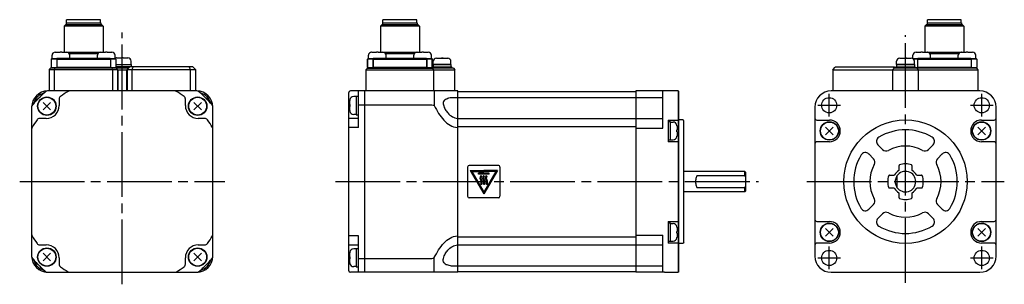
# Model space of a CAD drawing. Extents: x -274 to 31, y -32 to 50.
import ezdxf

# ---------------------------------------------------------------- set-up
doc = ezdxf.new("R2010")
doc.units = 0
doc.header["$MEASUREMENT"] = 0
doc.linetypes.add('CENTER', pattern=[27, 20, -2, 3, -2])
doc.layers.get('0').update_dxf_attribs({"linetype": 'CONTINUOUS'})

# ---------------------------------------------------------------- blocks, each defined once
blk = doc.blocks.new('A$C12536784')
for p, q in [((-259.3, 49), (-248.6, 49)), ((-259.3, 49), (-259.3, 48.5)), ((-248.7, 50), (-259.2, 50)), ((-259.2, 49), (-259.2, 50)), ((-248.7, 49), (-248.7, 50)), ((-248.6, 49), (-248.6, 48.5)), ((-161.55, 49), (-150.85, 49)), ((-161.55, 49), (-161.55, 48.5)), ((-150.95, 50), (-161.45, 50)), ((-161.45, 49), (-161.45, 50)), ((-150.95, 49), (-150.95, 50)), ((-150.85, 49), (-150.85, 48.5)), ((6.65, 49), (17.35, 49)), ((6.65, 49), (6.65, 48.5)), ((17.25, 50), (6.75, 50)), ((6.75, 49), (6.75, 50)), ((17.25, 49), (17.25, 50)), ((17.35, 49), (17.35, 48.5)), ((-259.45, 48.5), (-259.95, 48)), ((-247.95, 48), (-259.95, 48)), ((-259.95, 48), (-259.95, 40)), ((-259.45, 48.5), (-248.45, 48.5)), ((-248.45, 48.5), (-247.95, 48)), ((-247.95, 48), (-247.95, 40)), ((-161.7, 48.5), (-162.2, 48)), ((-150.2, 48), (-162.2, 48)), ((-162.2, 48), (-162.2, 40)), ((-161.7, 48.5), (-150.7, 48.5)), ((-150.7, 48.5), (-150.2, 48)), ((-150.2, 48), (-150.2, 40)), ((6.5, 48.5), (6, 48)), ((18, 48), (6, 48)), ((6, 48), (6, 40)), ((6.5, 48.5), (17.5, 48.5)), ((17.5, 48.5), (18, 48)), ((18, 48), (18, 40)), ((-262.69, 40), (-261.2, 40)), ((-260.7, 40), (-259.22, 40)), ((-259.22, 40), (-248.69, 40)), ((-248.69, 40), (-247.2, 40)), ((-246.7, 40), (-245.22, 40)), ((-164.93, 40), (-163.45, 40)), ((-164.93, 40), (-163.45, 40)), ((-162.95, 40), (-161.47, 40)), ((-162.95, 40), (-161.47, 40)), ((-161.47, 40), (-150.93, 40)), ((-150.93, 40), (-149.45, 40)), ((-150.93, 40), (-149.45, 40)), ((-148.95, 40), (-147.47, 40)), ((-148.95, 40), (-147.47, 40)), ((3.27, 40), (4.75, 40)), ((5.25, 40), (6.73, 40)), ((6.73, 40), (17.27, 40)), ((17.27, 40), (18.75, 40)), ((19.25, 40), (20.73, 40)), ((-262.26, 37.8), (-263.95, 37.8)), ((-263.95, 37.8), (-263.95, 35.2)), ((-263.75, 38), (-262.19, 38)), ((-263.7, 38), (-263.7, 39)), ((-262.26, 37.8), (-245.65, 37.8)), ((-262.26, 37.8), (-262.26, 35.2)), ((-245.72, 38), (-262.19, 38)), ((-249.57, 39.5), (-258.34, 39.5)), ((-258.2, 38), (-258.2, 39)), ((-249.7, 38), (-249.7, 39)), ((-245.72, 38), (-244.15, 38)), ((-243.95, 37.8), (-245.65, 37.8)), ((-245.65, 37.8), (-245.65, 35.2)), ((-244.2, 38), (-244.2, 39)), ((-243.95, 37.8), (-243.95, 35.2)), ((-243.73, 38.2), (-242.25, 38.2)), ((-241.75, 38.2), (-240.27, 38.2)), ((-239.25, 36.2), (-239.25, 37.2)), ((-164.51, 37.8), (-166.2, 37.8)), ((-164.51, 37.8), (-166.2, 37.8)), ((-166.2, 37.8), (-166.2, 35.2)), ((-166.2, 37.8), (-166.2, 37.8)), ((-166.2, 37.8), (-166.2, 37.8)), ((-166.2, 35.2), (-166.2, 37.8)), ((-166, 38), (-164.43, 38)), ((-166, 38), (-164.43, 38)), ((-166, 38), (-165.95, 38)), ((-165.95, 38), (-165.95, 39)), ((-165.95, 38), (-165.95, 39)), ((-164.51, 37.8), (-147.89, 37.8)), ((-164.51, 37.8), (-147.89, 37.8)), ((-164.51, 37.8), (-164.51, 35.2)), ((-164.51, 35.2), (-164.51, 37.8)), ((-147.97, 38), (-164.43, 38)), ((-147.97, 38), (-164.43, 38)), ((-151.82, 39.5), (-160.58, 39.5)), ((-160.45, 38), (-160.45, 39)), ((-160.45, 38), (-160.45, 39)), ((-151.95, 38), (-151.95, 39)), ((-151.95, 38), (-151.95, 39)), ((-147.97, 38), (-146.4, 38)), ((-147.97, 38), (-146.4, 38)), ((-146.2, 37.8), (-147.89, 37.8)), ((-146.2, 37.8), (-147.89, 37.8)), ((-147.89, 37.8), (-147.89, 35.2)), ((-147.89, 35.2), (-147.89, 37.8)), ((-146.45, 38), (-146.45, 39)), ((-146.45, 38), (-146.45, 39)), ((-146.45, 38), (-146.4, 38)), ((-146.2, 37.8), (-146.2, 35.2)), ((-146.2, 37.8), (-146.2, 37.8)), ((-146.2, 37.8), (-146.2, 37.8)), ((-146.2, 35.2), (-146.2, 37.8)), ((-145.95, 36.15), (-145.95, 37.15)), ((-144.94, 38.15), (-144.92, 38.15)), ((-144.92, 38.15), (-143.38, 38.15)), ((-143.02, 38.15), (-142.98, 38.15)), ((-142.98, 38.15), (-142.92, 38.15)), ((-142.92, 38.15), (-142.92, 38.15)), ((-142.92, 38.15), (-142.92, 38.15)), ((-142.92, 38.15), (-142.88, 38.15)), ((-142.88, 38.15), (-141.46, 38.15)), ((-140.45, 36.15), (-140.45, 37.15)), ((-2.75, 36.15), (-2.75, 37.15)), ((-1.74, 38.15), (-1.72, 38.15)), ((-1.72, 38.15), (-0.18, 38.15)), ((0.18, 38.15), (0.22, 38.15)), ((0.22, 38.15), (0.28, 38.15)), ((0.28, 38.15), (0.28, 38.15)), ((0.28, 38.15), (0.28, 38.15)), ((0.28, 38.15), (0.32, 38.15)), ((0.32, 38.15), (1.74, 38.15)), ((2.25, 38.02), (2.25, 39)), ((2.28, 38), (3.77, 38)), ((3.69, 37.8), (2.51, 37.8)), ((2.75, 36.15), (2.75, 37.15)), ((3.69, 37.8), (20.31, 37.8)), ((3.69, 37.8), (3.69, 35.2)), ((20.23, 38), (3.77, 38)), ((16.38, 39.5), (7.62, 39.5)), ((7.75, 38), (7.75, 39)), ((16.25, 38), (16.25, 39)), ((20.23, 38), (21.8, 38)), ((22, 37.8), (20.31, 37.8)), ((20.31, 37.8), (20.31, 35.2)), ((21.75, 38), (21.75, 39)), ((22, 37.8), (22, 35.2)), ((-264.19, 35), (-264.58, 34.61)), ((-264.58, 34.61), (-263, 34.62)), ((-264.58, 34.61), (-264.58, 28)), ((-262.84, 35), (-264.19, 35)), ((-263.95, 35.2), (-262.26, 35.2)), ((-262.84, 35), (-263, 34.62)), ((-263, 34.62), (-245, 34.62)), ((-263, 34.62), (-263, 28)), ((-245.16, 35), (-262.84, 35)), ((-245.65, 35.2), (-262.26, 35.2)), ((-245.65, 35.2), (-243.95, 35.2)), ((-243.89, 35), (-245.16, 35)), ((-245, 34.62), (-245.16, 35)), ((-245, 34.62), (-245, 28)), ((-245, 34.62), (-243.5, 34.61)), ((-243.95, 36.2), (-239.25, 36.2)), ((-239, 35.5), (-243.95, 35.5)), ((-243.89, 35), (-243.5, 34.61)), ((-240.11, 35), (-243.89, 35)), ((-243.5, 34.61), (-243.5, 28)), ((-243.5, 34.61), (-243.42, 34.53)), ((-243.42, 34.53), (-240.58, 34.53)), ((-243.42, 34.53), (-243.42, 28)), ((-243.42, 34.53), (-240.58, 34.53)), ((-240.58, 34.53), (-240.5, 34.61)), ((-240.58, 28), (-240.58, 34.53)), ((-239.7, 35.41), (-240.5, 34.61)), ((-240.5, 34.61), (-239, 34.62)), ((-240.5, 34.61), (-240.5, 28)), ((-238.67, 35.42), (-239.7, 35.41)), ((-239.3, 36.2), (-239.3, 35.5)), ((-239, 35.5), (-239, 35.42)), ((-238.67, 35.42), (-239, 34.62)), ((-239, 34.62), (-221, 34.62)), ((-239, 34.62), (-239, 28)), ((-221.33, 35.42), (-238.67, 35.42)), ((-220.22, 35.41), (-221.33, 35.42)), ((-221.33, 35.42), (-221, 34.62)), ((-221, 34.62), (-221, 28)), ((-221, 34.62), (-219.42, 34.61)), ((-219.42, 34.61), (-220.22, 35.41)), ((-219.42, 34.61), (-219.42, 28)), ((-166.7, 34.5), (-166.2, 35)), ((-166.7, 34.5), (-165.2, 34.5)), ((-166.7, 34.5), (-166.7, 28)), ((-166.2, 35.2), (-164.51, 35.2)), ((-166.2, 35), (-146.2, 35)), ((-146.4, 35), (-166, 35)), ((-165.2, 34.5), (-147.2, 34.5)), ((-147.89, 35.2), (-164.51, 35.2)), ((-147.89, 35.2), (-146.2, 35.2)), ((-147.2, 34.5), (-145.7, 34.5)), ((-146.2, 35.45), (-140.2, 35.45)), ((-146.2, 35), (-146.2, 35.45)), ((-140.41, 35), (-146.2, 35)), ((-146.2, 35), (-145.7, 34.5)), ((-140.45, 36.15), (-145.95, 36.15)), ((-145.95, 36.15), (-140.45, 36.15)), ((-145.95, 36.15), (-145.95, 35.45)), ((-145.7, 28), (-145.7, 34.5)), ((-145.7, 34.5), (-140.2, 34.5)), ((-140.45, 36.15), (-140.45, 35.45)), ((-139.7, 35), (-140.41, 35)), ((-140.2, 35), (-140.2, 35.45)), ((-140.2, 34.5), (-139.2, 34.5)), ((-139.7, 35), (-139.2, 34.5)), ((-139.2, 28), (-139.2, 34.5)), ((-22.5, 34.5), (-21.7, 35.3)), ((-22.5, 34.5), (-21, 34.5)), ((-22.5, 34.5), (-22.5, 28)), ((-20.67, 35.3), (-21.7, 35.3)), ((-21, 34.5), (-4, 34.5)), ((-3.42, 35.3), (-20.67, 35.3)), ((-4, 34.5), (-3.5, 35)), ((-4, 34.5), (-3, 34.5)), ((-4, 34.5), (-4, 28)), ((-2.79, 35), (-3.68, 35)), ((-3.42, 35.3), (-3, 35.3)), ((-3, 35.45), (3, 35.45)), ((-3, 35), (-3, 35.45)), ((-3, 34.5), (3, 34.5)), ((2.79, 35), (-2.79, 35)), ((2.75, 36.15), (-2.75, 36.15)), ((-2.75, 36.15), (2.75, 36.15)), ((-2.75, 36.15), (-2.75, 35.45)), ((2.75, 36.15), (2.75, 35.45)), ((3.5, 35), (2.79, 35)), ((3, 35), (3, 35.45)), ((3, 35.2), (3.69, 35.2)), ((3, 34.5), (4, 34.5)), ((20.79, 35), (3.5, 35)), ((4, 34.5), (3.5, 35)), ((20.31, 35.2), (3.69, 35.2)), ((4, 34.5), (21, 34.5)), ((4, 28), (4, 34.5)), ((20.31, 35.2), (22, 35.2)), ((22, 35), (20.79, 35)), ((21, 34.5), (22.5, 34.5)), ((22.5, 34.5), (22, 35)), ((22.5, 28), (22.5, 34.5)), ((-258.22, 28), (-265.05, 28)), ((-225.78, 28), (-258.22, 28)), ((-218.95, 28), (-225.78, 28)), ((-172, -27.43), (-172, 27.5)), ((-141.92, 28), (-171.5, 28)), ((-169, 16.74), (-169, 28)), ((-167.2, 28), (-167.2, -28)), ((-138.3, -28), (-138.3, 28)), ((-83.3, 27.7), (-138.3, 27.7)), ((-83.3, 28), (-83.3, -28)), ((-74.5, 28), (-83.3, 28)), ((-75, 16.5), (-75, 28)), ((-75, 23), (-75, 28)), ((-70.2, 28), (-74.5, 28)), ((-70.2, 28), (-70.2, -28)), ((-70.2, 28), (-70, 27.8)), ((-70, -27.8), (-70, 27.8)), ((23, 28), (-23, 28)), ((-264.13, 22.13), (-266.47, 24.47)), ((-264.13, 24.47), (-266.47, 22.13)), ((-261.5, 25.5), (-261.5, 23.5)), ((-222.5, 23.5), (-222.5, 25.5)), ((-219.87, 22.13), (-217.53, 24.47)), ((-217.53, 22.13), (-219.87, 24.47)), ((-171.7, 23.8), (-171.7, 25.02)), ((-169.7, 26.25), (-170.5, 26.25)), ((-169.7, 26.35), (-169.7, 20.65)), ((-169.7, 26.35), (-169, 26.35)), ((-138.3, 26), (-83.3, 26)), ((-83.3, 26), (-75, 26)), ((-270, 23.05), (-270, 16.22)), ((-214, 16.22), (-214, 23.05)), ((-171.7, 21.98), (-171.7, 23.2)), ((-169, 23.7), (-146.38, 23.7)), ((-28, 23), (-28, 19.6)), ((28, 19.6), (28, 23)), ((-265.5, 19.5), (-267.5, 19.5)), ((-216.5, 19.5), (-218.5, 19.5)), ((-169, 19.5), (-172, 19.5)), ((-169.7, 20.75), (-170.5, 20.75)), ((-169.7, 20.65), (-169, 20.65)), ((-138.3, 19.5), (-83.3, 19.5)), ((-83.3, 19.5), (-75, 19.5)), ((-73.3, 19), (-73.3, 12.3)), ((-73.3, 19), (-70.2, 19)), ((-72.6, 18.5), (-73.3, 18.5)), ((-72.6, 12.8), (-72.6, 18.5)), ((-72.6, 18.4), (-71.8, 18.4)), ((-70, 19.2), (-70.2, 19)), ((-68.8, 19.05), (-70, 19.05)), ((-68.5, 18.77), (-68.64, 18.96)), ((-68.5, -18.77), (-68.5, 18.77)), ((-28, 19.6), (-28, 11.7)), ((-27.4, 19), (-23.5, 19)), ((23.5, 19), (27.4, 19)), ((28, 11.7), (28, 19.6)), ((-270, 16.22), (-270, -16.22)), ((-214, -16.22), (-214, 16.22)), ((-169, 16.74), (-172, 16.74)), ((-138.3, 17), (-83.3, 17)), ((-83.3, 16.5), (-75, 16.5)), ((-70.6, 17.17), (-70.6, 15.95)), ((-70.6, 15.35), (-70.6, 14.13)), ((-24.67, 16.82), (-22.33, 14.48)), ((-24.67, 14.48), (-22.33, 16.82)), ((22.33, 16.82), (24.67, 14.48)), ((22.33, 14.48), (24.67, 16.82)), ((-72.6, 12.8), (-73.3, 12.8)), ((-70.2, 12.3), (-73.3, 12.3)), ((-72.6, 12.9), (-71.8, 12.9)), ((-70, 12.1), (-70.2, 12.3)), ((-23.5, 12.3), (-27.4, 12.3)), ((27.4, 12.3), (23.5, 12.3)), ((-28, 11.7), (-28, -11.7)), ((-7.07, 9.9), (-8.54, 11.36)), ((7.07, 9.9), (8.54, 11.36)), ((28, -11.7), (28, 11.7)), ((-9.9, 7.07), (-11.36, 8.54)), ((9.9, 7.07), (11.36, 8.54)), ((-135.3, 4.5), (-135.3, -4.5)), ((-125.8, 5), (-134.8, 5)), ((-134.55, 3.45), (-130.3, -3.8)), ((-134.55, 3.45), (-130.3, 3.45)), ((-134.51, 3.43), (-130.3, 3.43)), ((-134.51, 3.43), (-130.3, -3.75)), ((-134.46, 3.4), (-130.3, 3.4)), ((-134.46, 3.4), (-130.3, -3.7)), ((-134.42, 3.38), (-130.3, 3.38)), ((-134.42, 3.38), (-130.3, -3.65)), ((-134.38, 3.35), (-130.3, 3.35)), ((-134.38, 3.35), (-130.3, -3.6)), ((-134.33, 3.32), (-130.3, 3.32)), ((-134.33, 3.32), (-130.3, -3.55)), ((-134.29, 3.3), (-130.3, 3.3)), ((-134.29, 3.3), (-130.3, -3.5)), ((-134.24, 3.28), (-130.3, 3.28)), ((-134.24, 3.28), (-130.3, -3.45)), ((-134.2, 3.25), (-130.3, 3.25)), ((-134.2, 3.25), (-130.3, -3.4)), ((-134.16, 3.23), (-130.3, 3.23)), ((-134.16, 3.23), (-130.3, -3.36)), ((-134.11, 3.2), (-130.3, 3.2)), ((-134.11, 3.2), (-130.3, -3.31)), ((-134.07, 3.17), (-130.3, 3.17)), ((-134.07, 3.17), (-130.3, -3.26)), ((-134.04, 3.45), (-130.3, 3.45)), ((-134.03, 3.15), (-130.3, 3.15)), ((-134.03, 3.15), (-130.3, -3.21)), ((-126.05, 3.45), (-130.3, -3.8)), ((-126.05, 3.45), (-130.3, 3.45)), ((-126.56, 3.45), (-130.3, 3.45)), ((-126.09, 3.43), (-130.3, -3.75)), ((-126.09, 3.43), (-130.3, 3.43)), ((-126.14, 3.4), (-130.3, -3.7)), ((-126.14, 3.4), (-130.3, 3.4)), ((-126.18, 3.38), (-130.3, -3.65)), ((-126.18, 3.38), (-130.3, 3.38)), ((-126.22, 3.35), (-130.3, -3.6)), ((-126.22, 3.35), (-130.3, 3.35)), ((-126.27, 3.32), (-130.3, -3.55)), ((-126.27, 3.32), (-130.3, 3.32)), ((-126.31, 3.3), (-130.3, -3.5)), ((-126.31, 3.3), (-130.3, 3.3)), ((-126.36, 3.28), (-130.3, -3.45)), ((-126.36, 3.28), (-130.3, 3.28)), ((-126.4, 3.25), (-130.3, -3.4)), ((-126.4, 3.25), (-130.3, 3.25)), ((-126.44, 3.23), (-130.3, -3.36)), ((-126.44, 3.23), (-130.3, 3.23)), ((-126.49, 3.2), (-130.3, -3.31)), ((-126.49, 3.2), (-130.3, 3.2)), ((-126.53, 3.17), (-130.3, -3.26)), ((-126.53, 3.17), (-130.3, 3.17)), ((-126.57, 3.15), (-130.3, -3.21)), ((-126.57, 3.15), (-130.3, 3.15)), ((-125.3, 4.5), (-125.3, -4.5)), ((-49.65, 3.17), (-68.5, 3.17)), ((-49.65, 1.77), (-49.65, 3.17)), ((-49.4, 2.93), (-49.65, 3.17)), ((-2, 3.58), (-2, 4.98)), ((2, 4.98), (2, 3.58)), ((-128.63, 2.6), (-131.98, 2.6)), ((-131.98, 2.3), (-131.98, 2.6)), ((-128.63, 2.57), (-131.98, 2.57)), ((-128.63, 2.55), (-131.98, 2.55)), ((-128.63, 2.53), (-131.98, 2.53)), ((-128.63, 2.5), (-131.98, 2.5)), ((-128.63, 2.48), (-131.98, 2.48)), ((-128.63, 2.45), (-131.98, 2.45)), ((-128.63, 2.43), (-131.98, 2.43)), ((-128.63, 2.4), (-131.98, 2.4)), ((-128.63, 2.38), (-131.98, 2.38)), ((-128.63, 2.35), (-131.98, 2.35)), ((-128.63, 2.33), (-131.98, 2.33)), ((-128.63, 2.3), (-131.98, 2.3)), ((-128.68, 2.35), (-131.93, 2.35)), ((-131, 1.67), (-131.25, 1.85)), ((-130.18, 1.67), (-130.42, 1.85)), ((-129.35, 1.67), (-129.6, 1.85)), ((-128.63, 2.3), (-128.63, 2.6)), ((-49.65, 1.77), (-64.44, 1.77)), ((-49.4, 2.93), (-49.4, 1.27)), ((-49.4, 1.27), (-49.4, -1.27)), ((-4.98, 2), (-3.58, 2)), ((-2.63, 1.27), (-2.63, -1.27)), ((3.58, 2), (4.98, 2)), ((-131, -0.9), (-131.25, -0.72)), ((-130.18, -0.9), (-130.42, -0.72)), ((-129.35, -0.9), (-129.6, -0.72)), ((-64.44, -1.77), (-49.65, -1.77)), ((-49.65, -3.17), (-49.65, -1.77)), ((-49.4, -2.92), (-49.65, -3.17)), ((-49.4, -1.27), (-49.4, -2.92)), ((-3.58, -2), (-4.98, -2)), ((4.98, -2), (3.58, -2)), ((-125.8, -5), (-134.8, -5)), ((-49.65, -3.17), (-68.5, -3.17)), ((-2, -4.98), (-2, -3.58)), ((2, -3.58), (2, -4.98)), ((-9.9, -7.07), (-11.36, -8.54)), ((9.9, -7.07), (11.36, -8.54)), ((-70, -12.1), (-70.2, -12.3)), ((-28, -11.7), (-28, -19.6)), ((-7.07, -9.9), (-8.54, -11.36)), ((7.07, -9.9), (8.54, -11.36)), ((28, -19.6), (28, -11.7)), ((-73.3, -12.3), (-73.3, -19)), ((-73.3, -12.3), (-70.2, -12.3)), ((-72.6, -12.8), (-73.3, -12.8)), ((-72.6, -18.5), (-72.6, -12.8)), ((-72.6, -12.9), (-71.8, -12.9)), ((-70.6, -14.13), (-70.6, -15.35)), ((-27.4, -12.3), (-23.5, -12.3)), ((-24.67, -14.48), (-22.33, -16.82)), ((-24.67, -16.82), (-22.33, -14.48)), ((22.33, -14.48), (24.67, -16.82)), ((22.33, -16.82), (24.67, -14.48)), ((23.5, -12.3), (27.4, -12.3)), ((-270, -16.22), (-270, -23.05)), ((-214, -23.05), (-214, -16.22)), ((-169, -16.74), (-172, -16.74)), ((-169, -28), (-169, -16.74)), ((-138.3, -17), (-83.3, -17)), ((-83.3, -16.5), (-75, -16.5)), ((-75, -28), (-75, -16.5)), ((-70.6, -15.95), (-70.6, -17.17)), ((-267.5, -19.5), (-265.5, -19.5)), ((-218.5, -19.5), (-216.5, -19.5)), ((-172, -19.5), (-169, -19.5)), ((-169.7, -20.75), (-170.5, -20.75)), ((-169.7, -20.65), (-169, -20.65)), ((-169.7, -20.65), (-169.7, -26.35)), ((-138.3, -19.5), (-83.3, -19.5)), ((-83.3, -19.5), (-75, -19.5)), ((-72.6, -18.5), (-73.3, -18.5)), ((-70.2, -19), (-73.3, -19)), ((-72.6, -18.4), (-71.8, -18.4)), ((-70, -19.2), (-70.2, -19)), ((-68.8, -19.05), (-70, -19.05)), ((-68.5, -18.77), (-68.64, -18.96)), ((-28, -19.6), (-28, -23)), ((-23.5, -19), (-27.4, -19)), ((27.4, -19), (23.5, -19)), ((28, -23), (28, -19.6)), ((-264.13, -22.13), (-266.47, -24.47)), ((-266.47, -22.13), (-264.13, -24.47)), ((-261.5, -23.5), (-261.5, -25.5)), ((-222.5, -25.5), (-222.5, -23.5)), ((-219.87, -22.13), (-217.53, -24.47)), ((-219.87, -24.47), (-217.53, -22.13)), ((-171.7, -23.2), (-171.7, -21.98)), ((-171.7, -25.02), (-171.7, -23.8)), ((-169, -23.7), (-146.38, -23.7)), ((-169.7, -26.25), (-170.5, -26.25)), ((-169.7, -26.35), (-169, -26.35)), ((-138.3, -26), (-83.3, -26)), ((-83.3, -26), (-75, -26)), ((-265.05, -28), (-258.22, -28)), ((-258.22, -28), (-225.78, -28)), ((-225.78, -28), (-218.95, -28)), ((-172, -27.5), (-172, -27.43)), ((-138.3, -27.7), (-83.3, -27.7)), ((-74.5, -28), (-83.3, -28)), ((-74.5, -28), (-70.2, -28)), ((-70, -27.8), (-70.2, -28)), ((-23, -28), (23, -28))]:
    blk.add_line(p, q)
at = {"linetype": 'CENTER'}
for p, q in [((-242, -31.7), (-242, 46.01)), ((0, -31.25), (0, 45.21)), ((-23.57, 20.07), (-23.57, 27.07)), ((23.57, 20.07), (23.57, 27.07)), ((-27.07, 23.57), (-20.07, 23.57)), ((20.07, 23.57), (27.07, 23.57)), ((-176.14, 0), (-45.44, 0)), ((-30.53, 0), (30.53, 0)), ((-273.7, 0), (-210.3, 0)), ((-23.57, -27.07), (-23.57, -20.07)), ((23.57, -27.07), (23.57, -20.07)), ((-27.07, -23.57), (-20.07, -23.57)), ((20.07, -23.57), (27.07, -23.57))]:
    blk.add_line(p, q, dxfattribs=at)
for centre, radius in [((-265.3, 23.3), 2.85), ((-265.3, 23.3), 2.75), ((-218.7, 23.3), 2.85), ((-218.7, 23.3), 2.75), ((-23.57, 23.57), 2.35), ((23.57, 23.57), 2.35), ((-23.5, 15.65), 2.85), ((-23.5, 15.65), 2.75), ((0, 0), 19.05), ((23.5, 15.65), 2.85), ((23.5, 15.65), 2.75), ((-23.5, -15.65), 2.85), ((-23.5, -15.65), 2.75), ((23.5, -15.65), 2.85), ((23.5, -15.65), 2.75), ((-265.3, -23.3), 2.85), ((-265.3, -23.3), 2.75), ((-218.7, -23.3), 2.85), ((-218.7, -23.3), 2.75), ((-23.57, -23.57), 2.35), ((23.57, -23.57), 2.35)]:
    blk.add_circle(centre, radius)
for centre, radius, start, end in [((-262.7, 39), 1, 90, 180), ((-259.2, 39), 1, 0, 90), ((-248.7, 39), 1, 90, 180), ((-245.2, 39), 1, 0, 90), ((-164.95, 39), 1, 90, 180), ((-164.95, 39), 1, 90, 180), ((-161.45, 39), 1, 0, 90), ((-161.45, 39), 1, 0, 90), ((-150.95, 39), 1, 90, 180), ((-150.95, 39), 1, 90, 180), ((-147.45, 39), 1, 0, 90), ((-147.45, 39), 1, 0, 90), ((3.25, 39), 1, 90, 180), ((6.75, 39), 1, 0, 90), ((17.25, 39), 1, 90, 180), ((20.75, 39), 1, 0, 90), ((-243.75, 37.2), 1, 90, 117.0145), ((-240.25, 37.2), 1, 0, 90), ((-144.95, 37.15), 1, 90.081, 180), ((-141.45, 37.15), 1, 0, 89.919), ((-1.75, 37.15), 1, 90.081, 180), ((1.75, 37.15), 1, 0, 89.919), ((0, 32), 4.75, 135.9937, 140.8333), ((-265, 23), 5, 91.0128, 178.9872), ((-242, 0), 36.5, 130.4861, 139.5139), ((-265.05, 27), 1, 90, 130.4861), ((-242, 0), 32.5, 121.0027, 125.9658), ((-258.22, 27), 1, 90, 121.0027), ((-225.78, 27), 1, 58.9973, 90), ((-242, 0), 32.5, 54.0342, 58.9973), ((-218.95, 27), 1, 49.5139, 90), ((-219, 23), 5, 1.0128, 88.9872), ((-242, 0), 36.5, 40.4861, 49.5139), ((-171.5, 27.5), 0.5, 90, 180), ((-23, 23), 5, 90, 180), ((23, 23), 5, 0, 90), ((-265, 23), 4.5, 105.1876, 164.8124), ((-260.5, 25.5), 1, 125.9658, 180), ((-223.5, 25.5), 1, 0, 54.0342), ((-219, 23), 4.5, 15.1876, 74.8124), ((-170.5, 25.05), 1.2, 90, 171.4401), ((-269, 23.05), 1, 139.5139, 180), ((-265.5, 23.5), 4, 270, 0), ((-218.5, 23.5), 4, 180, 270), ((-215, 23.05), 1, 0, 40.4861), ((-170.5, 21.95), 1.2, 188.5599, 270), ((-242, 0), 32.5, 144.0342, 148.9973), ((-267.5, 18.5), 1, 90, 144.0342), ((-216.5, 18.5), 1, 35.9658, 90), ((-242, 0), 32.5, 31.0027, 35.9658), ((-71.8, 17.2), 1.2, 8.5599, 90), ((-68.8, 18.85), 0.2, 35, 90), ((-27.4, 19.6), 0.6, 180, 270), ((-23.5, 15.65), 3.35, 270, 90), ((23.5, 15.65), 3.35, 90, 270), ((27.4, 19.6), 0.6, 270, 0), ((-269, 16.22), 1, 148.9973, 180), ((-215, 16.22), 1, 0, 31.0027), ((0, 0), 16, 58.968, 121.032), ((-71.8, 14.1), 1.2, 270, 351.4401), ((-27.4, 11.7), 0.6, 90, 180), ((-7.48, 12.42), 1.5, 121.032, 225), ((7.47, 12.42), 1.5, 315, 58.968), ((27.4, 11.7), 0.6, 0, 90), ((-6.01, 10.96), 1.5, 225, 298.7398), ((0, 0), 11, 61.2602, 118.7398), ((6.01, 10.96), 1.5, 241.2602, 315), ((0, 0), 16, 148.968, 211.032), ((-12.42, 7.47), 1.5, 45, 148.968), ((-10.96, 6.01), 1.5, 331.2602, 45), ((10.96, 6.01), 1.5, 135, 208.7398), ((12.42, 7.47), 1.5, 31.032, 135), ((0, 0), 16, 328.968, 31.032), ((-134.8, 4.5), 0.5, 90, 180), ((-125.8, 4.5), 0.5, 359.9999, 90), ((0, 0), 11, 151.2602, 208.7398), ((0, 0), 4, 121.5881, 148.4119), ((0, 0), 3.17, 213.9093, 146.0907), ((-2.2, 3.58), 0.2, 301.5881, 0), ((-1.8, 4.98), 0.2, 109.8539, 180), ((0, 0), 5.5, 70.1461, 109.8539), ((1.8, 4.98), 0.2, 0, 70.1461), ((2.2, 3.58), 0.2, 180, 238.4119), ((0, 0), 4, 31.5881, 58.4119), ((0, 0), 11, 331.2602, 28.7398), ((-130.26, 1.12), 1.23, 143.3978, 216.6022), ((-130.26, 1.12), 1.2, 143.3978, 216.6022), ((-130.26, 1.12), 1.18, 143.3978, 216.6022), ((-130.26, 1.12), 1.15, 143.3978, 216.6022), ((-130.26, 1.12), 1.13, 143.3978, 216.6022), ((-130.26, 1.12), 1.1, 143.3978, 216.6022), ((-130.26, 1.12), 1.08, 143.3978, 216.6022), ((-130.26, 1.12), 1.05, 143.3978, 216.6022), ((-130.26, 1.12), 1.03, 143.3978, 216.6022), ((-130.26, 1.12), 1, 143.3978, 216.6022), ((-131.99, -0.17), 0.928, 323.3978, 36.6022), ((-130.26, 1.12), 0.978, 143.3978, 216.6022), ((-131.99, -0.17), 0.953, 323.3978, 36.6022), ((-130.26, 1.12), 0.953, 143.3978, 216.6022), ((-131.99, -0.17), 0.978, 323.3978, 36.6022), ((-130.26, 1.12), 0.928, 143.3978, 216.6022), ((-131.99, -0.17), 1, 323.3978, 36.6022), ((-131.99, -0.17), 1.03, 323.3978, 36.6022), ((-131.99, -0.17), 1.05, 323.3978, 36.6022), ((-131.99, -0.17), 1.08, 323.3978, 36.6022), ((-131.99, -0.17), 1.1, 323.3978, 36.6022), ((-131.99, -0.17), 1.13, 323.3978, 36.6022), ((-131.99, -0.17), 1.15, 323.3978, 36.6022), ((-131.99, -0.17), 1.18, 323.3978, 36.6022), ((-131.99, -0.17), 1.2, 323.3978, 36.6022), ((-131.99, -0.17), 1.23, 323.3978, 36.6022), ((-129.43, 1.12), 1.23, 143.3978, 216.6022), ((-129.43, 1.12), 1.2, 143.3978, 216.6022), ((-129.43, 1.12), 1.18, 143.3978, 216.6022), ((-129.43, 1.12), 1.15, 143.3978, 216.6022), ((-129.43, 1.12), 1.13, 143.3978, 216.6022), ((-129.43, 1.12), 1.1, 143.3978, 216.6022), ((-129.43, 1.12), 1.08, 143.3978, 216.6022), ((-129.43, 1.12), 1.05, 143.3978, 216.6022), ((-129.43, 1.12), 1.03, 143.3978, 216.6022), ((-129.43, 1.12), 1, 143.3978, 216.6022), ((-131.17, -0.17), 0.928, 323.3978, 36.6022), ((-129.43, 1.12), 0.978, 143.3978, 216.6022), ((-131.17, -0.17), 0.953, 323.3978, 36.6022), ((-129.43, 1.12), 0.953, 143.3978, 216.6022), ((-131.17, -0.17), 0.978, 323.3978, 36.6022), ((-129.43, 1.12), 0.928, 143.3978, 216.6022), ((-131.17, -0.17), 1, 323.3978, 36.6022), ((-131.17, -0.17), 1.03, 323.3978, 36.6022), ((-131.17, -0.17), 1.05, 323.3978, 36.6022), ((-131.17, -0.17), 1.08, 323.3978, 36.6022), ((-131.17, -0.17), 1.1, 323.3978, 36.6022), ((-131.17, -0.17), 1.13, 323.3978, 36.6022), ((-131.17, -0.17), 1.15, 323.3978, 36.6022), ((-131.17, -0.17), 1.18, 323.3978, 36.6022), ((-131.17, -0.17), 1.2, 323.3978, 36.6022), ((-131.17, -0.17), 1.23, 323.3978, 36.6022), ((-128.61, 1.12), 1.23, 143.3978, 216.6022), ((-128.61, 1.12), 1.2, 143.3978, 216.6022), ((-128.61, 1.12), 1.18, 143.3978, 216.6022), ((-128.61, 1.12), 1.15, 143.3978, 216.6022), ((-128.61, 1.12), 1.13, 143.3978, 216.6022), ((-128.61, 1.12), 1.1, 143.3978, 216.6022), ((-128.61, 1.12), 1.08, 143.3978, 216.6022), ((-128.61, 1.12), 1.05, 143.3978, 216.6022), ((-128.61, 1.12), 1.03, 143.3978, 216.6022), ((-128.61, 1.12), 1, 143.3978, 216.6022), ((-130.34, -0.17), 0.928, 323.3978, 36.6022), ((-128.61, 1.12), 0.978, 143.3978, 216.6022), ((-130.34, -0.17), 0.953, 323.3978, 36.6022), ((-128.61, 1.12), 0.953, 143.3978, 216.6022), ((-130.34, -0.17), 0.978, 323.3978, 36.6022), ((-128.61, 1.12), 0.928, 143.3978, 216.6022), ((-130.34, -0.17), 1, 323.3978, 36.6022), ((-130.34, -0.17), 1.03, 323.3978, 36.6022), ((-130.34, -0.17), 1.05, 323.3978, 36.6022), ((-130.34, -0.17), 1.08, 323.3978, 36.6022), ((-130.34, -0.17), 1.1, 323.3978, 36.6022), ((-130.34, -0.17), 1.13, 323.3978, 36.6022), ((-130.34, -0.17), 1.15, 323.3978, 36.6022), ((-130.34, -0.17), 1.18, 323.3978, 36.6022), ((-130.34, -0.17), 1.2, 323.3978, 36.6022), ((-130.34, -0.17), 1.23, 323.3978, 36.6022), ((0, 0), 5.5, 160.1461, 199.8539), ((-4.98, 1.8), 0.2, 90, 160.1461), ((-3.58, 2.2), 0.2, 270, 328.4119), ((3.58, 2.2), 0.2, 211.5881, 270), ((4.98, 1.8), 0.2, 19.8539, 90), ((0, 0), 5.5, 340.1461, 19.8539), ((-4.98, -1.8), 0.2, 199.8539, 270), ((-3.58, -2.2), 0.2, 31.5881, 90), ((0, 0), 4, 211.5881, 238.4119), ((0, 0), 4, 301.5881, 328.4119), ((3.58, -2.2), 0.2, 90, 148.4119), ((4.98, -1.8), 0.2, 270, 340.1461), ((-134.8, -4.5), 0.5, 180, 270), ((-125.8, -4.5), 0.5, 270, 359.9999), ((-10.96, -6.01), 1.5, 315, 28.7398), ((-2.2, -3.58), 0.2, 0, 58.4119), ((-1.8, -4.98), 0.2, 180, 250.1461), ((0, 0), 5.5, 250.1461, 289.8539), ((1.8, -4.98), 0.2, 289.8539, 0), ((2.2, -3.58), 0.2, 121.5881, 180), ((10.96, -6.01), 1.5, 151.2602, 225), ((-12.42, -7.48), 1.5, 211.032, 315), ((12.42, -7.48), 1.5, 225, 328.968), ((-27.4, -11.7), 0.6, 180, 270), ((-7.48, -12.42), 1.5, 135, 238.968), ((-6.01, -10.96), 1.5, 61.2602, 135), ((0, 0), 11, 241.2602, 298.7398), ((6.01, -10.96), 1.5, 45, 118.7398), ((7.47, -12.42), 1.5, 301.032, 45), ((27.4, -11.7), 0.6, 270, 0), ((-71.8, -14.1), 1.2, 8.5599, 90), ((-23.5, -15.65), 3.35, 270, 90), ((0, 0), 16, 238.968, 301.032), ((23.5, -15.65), 3.35, 90, 270), ((-269, -16.22), 1, 180, 211.0027), ((-242, 0), 32.5, 211.0027, 215.9658), ((-242, 0), 32.5, 324.0342, 328.9973), ((-215, -16.22), 1, 328.9973, 0), ((-71.8, -17.2), 1.2, 270, 351.4401), ((-267.5, -18.5), 1, 215.9658, 270), ((-265.5, -23.5), 4, 0, 90), ((-218.5, -23.5), 4, 90, 180), ((-216.5, -18.5), 1, 270, 324.0342), ((-170.5, -21.95), 1.2, 90, 171.4401), ((-68.8, -18.85), 0.2, 270, 325), ((-27.4, -19.6), 0.6, 90, 180), ((27.4, -19.6), 0.6, 0, 90), ((-269, -23.05), 1, 180, 220.4861), ((-265, -23), 5, 181.0128, 268.9872), ((-242, 0), 36.5, 220.4861, 229.5139), ((-265, -23), 4.5, 195.1876, 254.8124), ((-219, -23), 5, 271.0128, 358.9872), ((-242, 0), 36.5, 310.4861, 319.5139), ((-219, -23), 4.5, 285.1876, 344.8124), ((-215, -23.05), 1, 319.5139, 0), ((-23, -23), 5, 180, 270), ((23, -23), 5, 270, 0), ((-260.5, -25.5), 1, 180, 234.0342), ((-242, 0), 32.5, 234.0342, 238.9973), ((-242, 0), 32.5, 301.0027, 305.9658), ((-223.5, -25.5), 1, 305.9658, 0), ((-170.5, -25.05), 1.2, 188.5599, 270), ((-265.05, -27), 1, 229.5139, 270), ((-258.22, -27), 1, 238.9973, 270), ((-225.78, -27), 1, 270, 301.0027), ((-218.95, -27), 1, 270, 310.4861), ((-171.5, -27.5), 0.5, 180, 270)]:
    blk.add_arc(centre, radius, start, end)
at = {"extrusion": (0, 0, -1)}
blk.add_ellipse((-146.38, 23.05), major_axis=(-1, 0.004), ratio=0.649261, start_param=1.568405, end_param=2.435387, dxfattribs=at)
blk.add_ellipse((-146.38, -23.05), major_axis=(1, 0.004), ratio=0.649261, start_param=4.709998, end_param=5.576979)
for points in [[(-262.69, 40), (-262.69, 40), (-262.7, 40), (-262.7, 40)], [(-262.7, 40), (-262.7, 40), (-262.7, 40), (-262.7, 40)], [(-261.2, 40), (-261.2, 40), (-261.2, 40), (-261.2, 40)], [(-260.95, 40), (-261.04, 40), (-261.12, 40), (-261.2, 40)], [(-260.7, 40), (-260.79, 40), (-260.87, 40), (-260.95, 40)], [(-260.7, 40), (-260.7, 40), (-260.7, 40), (-260.7, 40)], [(-259.2, 40), (-259.21, 40), (-259.22, 40), (-259.22, 40)], [(-259.2, 40), (-259.2, 40), (-259.2, 40), (-259.2, 40)], [(-248.69, 40), (-248.69, 40), (-248.7, 40), (-248.7, 40)], [(-248.7, 40), (-248.7, 40), (-248.7, 40), (-248.7, 40)], [(-247.2, 40), (-247.2, 40), (-247.2, 40), (-247.2, 40)], [(-246.95, 40), (-247.04, 40), (-247.12, 40), (-247.2, 40)], [(-246.7, 40), (-246.79, 40), (-246.87, 40), (-246.95, 40)], [(-246.7, 40), (-246.7, 40), (-246.7, 40), (-246.7, 40)], [(-245.2, 40), (-245.21, 40), (-245.22, 40), (-245.22, 40)], [(-245.2, 40), (-245.2, 40), (-245.2, 40), (-245.2, 40)], [(-164.95, 40), (-164.95, 40), (-164.95, 40), (-164.95, 40)], [(-164.93, 40), (-164.94, 40), (-164.94, 40), (-164.95, 40)], [(-164.93, 40), (-164.94, 40), (-164.94, 40), (-164.95, 40)], [(-164.95, 40), (-164.95, 40), (-164.95, 40), (-164.95, 40)], [(-163.2, 40), (-163.28, 40), (-163.36, 40), (-163.45, 40)], [(-163.45, 40), (-163.45, 40), (-163.45, 40), (-163.45, 40)], [(-163.2, 40), (-163.28, 40), (-163.36, 40), (-163.45, 40)], [(-163.45, 40), (-163.45, 40), (-163.45, 40), (-163.45, 40)], [(-162.95, 40), (-163.04, 40), (-163.12, 40), (-163.2, 40)], [(-162.95, 40), (-163.04, 40), (-163.12, 40), (-163.2, 40)], [(-162.95, 40), (-162.95, 40), (-162.95, 40), (-162.95, 40)], [(-162.95, 40), (-162.95, 40), (-162.95, 40), (-162.95, 40)], [(-161.45, 40), (-161.46, 40), (-161.46, 40), (-161.47, 40)], [(-161.45, 40), (-161.46, 40), (-161.46, 40), (-161.47, 40)], [(-161.45, 40), (-161.45, 40), (-161.45, 40), (-161.45, 40)], [(-161.45, 40), (-161.45, 40), (-161.45, 40), (-161.45, 40)], [(-150.95, 40), (-150.95, 40), (-150.95, 40), (-150.95, 40)], [(-150.93, 40), (-150.94, 40), (-150.94, 40), (-150.95, 40)], [(-150.93, 40), (-150.94, 40), (-150.94, 40), (-150.95, 40)], [(-150.95, 40), (-150.95, 40), (-150.95, 40), (-150.95, 40)], [(-149.45, 40), (-149.45, 40), (-149.45, 40), (-149.45, 40)], [(-149.2, 40), (-149.28, 40), (-149.36, 40), (-149.45, 40)], [(-149.2, 40), (-149.28, 40), (-149.36, 40), (-149.45, 40)], [(-149.45, 40), (-149.45, 40), (-149.45, 40), (-149.45, 40)], [(-148.95, 40), (-149.04, 40), (-149.12, 40), (-149.2, 40)], [(-148.95, 40), (-149.04, 40), (-149.12, 40), (-149.2, 40)], [(-148.95, 40), (-148.95, 40), (-148.95, 40), (-148.95, 40)], [(-148.95, 40), (-148.95, 40), (-148.95, 40), (-148.95, 40)], [(-147.45, 40), (-147.46, 40), (-147.46, 40), (-147.47, 40)], [(-147.45, 40), (-147.46, 40), (-147.46, 40), (-147.47, 40)], [(-147.45, 40), (-147.45, 40), (-147.45, 40), (-147.45, 40)], [(-147.45, 40), (-147.45, 40), (-147.45, 40), (-147.45, 40)], [(3.27, 40), (3.26, 40), (3.26, 40), (3.25, 40)], [(3.25, 40), (3.25, 40), (3.25, 40), (3.25, 40)], [(4.75, 40), (4.75, 40), (4.75, 40), (4.75, 40)], [(5, 40), (4.92, 40), (4.84, 40), (4.75, 40)], [(5.25, 40), (5.16, 40), (5.08, 40), (5, 40)], [(5.25, 40), (5.25, 40), (5.25, 40), (5.25, 40)], [(6.75, 40), (6.74, 40), (6.74, 40), (6.73, 40)], [(6.75, 40), (6.75, 40), (6.75, 40), (6.75, 40)], [(17.27, 40), (17.26, 40), (17.26, 40), (17.25, 40)], [(17.25, 40), (17.25, 40), (17.25, 40), (17.25, 40)], [(18.75, 40), (18.75, 40), (18.75, 40), (18.75, 40)], [(19, 40), (18.92, 40), (18.84, 40), (18.75, 40)], [(19.25, 40), (19.16, 40), (19.08, 40), (19, 40)], [(19.25, 40), (19.25, 40), (19.25, 40), (19.25, 40)], [(20.75, 40), (20.74, 40), (20.74, 40), (20.73, 40)], [(20.75, 40), (20.75, 40), (20.75, 40), (20.75, 40)], [(-263.75, 38), (-263.82, 37.93), (-263.89, 37.87), (-263.95, 37.8)], [(-262.19, 38), (-262.21, 37.93), (-262.24, 37.87), (-262.26, 37.8)], [(-245.65, 37.8), (-245.67, 37.87), (-245.7, 37.93), (-245.72, 38)], [(-244.15, 38), (-244.09, 37.93), (-244.02, 37.87), (-243.95, 37.8)], [(-243.73, 38.2), (-243.74, 38.2), (-243.74, 38.2), (-243.75, 38.2)], [(-243.75, 38.2), (-243.75, 38.2), (-243.75, 38.2), (-243.75, 38.2)], [(-242, 38.2), (-242.08, 38.2), (-242.16, 38.2), (-242.25, 38.2)], [(-242.25, 38.2), (-242.25, 38.2), (-242.25, 38.2), (-242.25, 38.2)], [(-241.75, 38.2), (-241.84, 38.2), (-241.92, 38.2), (-242, 38.2)], [(-241.75, 38.2), (-241.75, 38.2), (-241.75, 38.2), (-241.75, 38.2)], [(-240.25, 38.2), (-240.26, 38.2), (-240.26, 38.2), (-240.27, 38.2)], [(-240.25, 38.2), (-240.25, 38.2), (-240.25, 38.2), (-240.25, 38.2)], [(-166.2, 37.8), (-166.13, 37.87), (-166.07, 37.93), (-166, 38)], [(-166.2, 37.8), (-166.13, 37.87), (-166.07, 37.94), (-166, 38)], [(-166, 38), (-166.07, 37.93), (-166.13, 37.87), (-166.2, 37.8)], [(-164.43, 38), (-164.46, 37.93), (-164.48, 37.87), (-164.51, 37.8)], [(-164.43, 38), (-164.46, 37.93), (-164.48, 37.87), (-164.51, 37.8)], [(-147.97, 38), (-147.94, 37.93), (-147.92, 37.87), (-147.89, 37.8)], [(-147.97, 38), (-147.94, 37.93), (-147.92, 37.87), (-147.89, 37.8)], [(-146.4, 38), (-146.33, 37.93), (-146.27, 37.87), (-146.2, 37.8)], [(-146.4, 38), (-146.33, 37.94), (-146.27, 37.87), (-146.2, 37.8)], [(-146.4, 38), (-146.33, 37.93), (-146.27, 37.87), (-146.2, 37.8)], [(-144.94, 38.15), (-144.94, 38.15), (-144.95, 38.15), (-144.95, 38.15)], [(-144.95, 38.15), (-144.95, 38.15), (-144.95, 38.15), (-144.95, 38.15)], [(-144.92, 38.15), (-144.93, 38.15), (-144.93, 38.15), (-144.94, 38.15)], [(-144.94, 38.15), (-144.94, 38.15), (-144.94, 38.15), (-144.94, 38.15)], [(-143.13, 38.15), (-143.21, 38.15), (-143.29, 38.15), (-143.38, 38.15)], [(-143.38, 38.15), (-143.38, 38.15), (-143.38, 38.15), (-143.38, 38.15)], [(-143.38, 38.15), (-143.34, 38.15), (-143.31, 38.15), (-143.27, 38.15)], [(-143.27, 38.15), (-143.25, 38.15), (-143.22, 38.15), (-143.2, 38.15)], [(-142.88, 38.15), (-142.97, 38.15), (-143.05, 38.15), (-143.13, 38.15)], [(-142.88, 38.15), (-142.88, 38.15), (-142.88, 38.15), (-142.88, 38.15)], [(-141.44, 38.15), (-141.45, 38.15), (-141.45, 38.15), (-141.46, 38.15)], [(-141.46, 38.15), (-141.45, 38.15), (-141.45, 38.15), (-141.45, 38.15)], [(-141.45, 38.15), (-141.45, 38.15), (-141.44, 38.15), (-141.44, 38.15)], [(-1.74, 38.15), (-1.74, 38.15), (-1.75, 38.15), (-1.75, 38.15)], [(-1.75, 38.15), (-1.75, 38.15), (-1.75, 38.15), (-1.75, 38.15)], [(-1.72, 38.15), (-1.73, 38.15), (-1.73, 38.15), (-1.74, 38.15)], [(-1.74, 38.15), (-1.74, 38.15), (-1.74, 38.15), (-1.74, 38.15)], [(-0.18, 38.15), (-0.18, 38.15), (-0.18, 38.15), (-0.18, 38.15)], [(0.07, 38.15), (-0.01, 38.15), (-0.09, 38.15), (-0.18, 38.15)], [(-0.18, 38.15), (-0.14, 38.15), (-0.11, 38.15), (-0.07, 38.15)], [(-0.07, 38.15), (-0.05, 38.15), (-0.02, 38.15), (0, 38.15)], [(0.32, 38.15), (0.23, 38.15), (0.15, 38.15), (0.07, 38.15)], [(0.32, 38.15), (0.32, 38.15), (0.32, 38.15), (0.32, 38.15)], [(1.76, 38.15), (1.75, 38.15), (1.75, 38.15), (1.74, 38.15)], [(1.74, 38.15), (1.75, 38.15), (1.75, 38.15), (1.75, 38.15)], [(1.75, 38.15), (1.75, 38.15), (1.76, 38.15), (1.76, 38.15)], [(3.77, 38), (3.74, 37.93), (3.72, 37.87), (3.69, 37.8)], [(20.23, 38), (20.26, 37.93), (20.28, 37.87), (20.31, 37.8)], [(21.8, 38), (21.87, 37.93), (21.93, 37.87), (22, 37.8)], [(-263.75, 35), (-263.82, 35.07), (-263.89, 35.13), (-263.95, 35.2)], [(-262.19, 35), (-262.21, 35.07), (-262.24, 35.13), (-262.26, 35.2)], [(-245.72, 35), (-245.7, 35.07), (-245.67, 35.13), (-245.65, 35.2)], [(-244.15, 35), (-244.09, 35.07), (-244.02, 35.13), (-243.95, 35.2)], [(-166, 35), (-166.07, 35.07), (-166.13, 35.13), (-166.2, 35.2)], [(-164.43, 35), (-164.46, 35.07), (-164.48, 35.13), (-164.51, 35.2)], [(-147.97, 35), (-147.94, 35.07), (-147.92, 35.13), (-147.89, 35.2)], [(-146.4, 35), (-146.33, 35.07), (-146.27, 35.13), (-146.2, 35.2)], [(3.77, 35), (3.74, 35.07), (3.72, 35.13), (3.69, 35.2)], [(20.23, 35), (20.26, 35.07), (20.28, 35.13), (20.31, 35.2)], [(21.8, 35), (21.87, 35.07), (21.93, 35.13), (22, 35.2)], [(-138.3, 28), (-142.1, 28), (-141.21, 28), (-145.7, 28)], [(-171.68, 25.22), (-171.69, 25.15), (-171.7, 25.09), (-171.7, 25.02)], [(-171.69, 25.23), (-171.69, 25.23), (-171.68, 25.23), (-171.68, 25.22)], [(-171.7, 23.8), (-171.7, 23.8), (-171.69, 23.8), (-171.68, 23.8)], [(-171.68, 23.2), (-171.69, 23.2), (-171.7, 23.2), (-171.7, 23.2)], [(-171.7, 21.98), (-171.7, 21.91), (-171.69, 21.85), (-171.68, 21.78)], [(-171.68, 21.78), (-171.68, 21.77), (-171.69, 21.77), (-171.69, 21.77)], [(-70.62, 17.37), (-70.62, 17.38), (-70.61, 17.38), (-70.61, 17.38)], [(-70.6, 17.17), (-70.6, 17.24), (-70.61, 17.3), (-70.62, 17.37)], [(-70.62, 15.95), (-70.61, 15.95), (-70.6, 15.95), (-70.6, 15.95)], [(-70.6, 15.35), (-70.6, 15.35), (-70.61, 15.35), (-70.62, 15.35)], [(-70.62, 13.93), (-70.61, 14), (-70.6, 14.06), (-70.6, 14.13)], [(-70.61, 13.92), (-70.61, 13.92), (-70.62, 13.92), (-70.62, 13.93)], [(-70.62, -13.93), (-70.62, -13.92), (-70.61, -13.92), (-70.61, -13.92)], [(-70.6, -14.13), (-70.6, -14.06), (-70.61, -14), (-70.62, -13.93)], [(-70.62, -15.35), (-70.61, -15.35), (-70.6, -15.35), (-70.6, -15.35)], [(-70.6, -15.95), (-70.6, -15.95), (-70.61, -15.95), (-70.62, -15.95)], [(-70.62, -17.37), (-70.61, -17.3), (-70.6, -17.24), (-70.6, -17.17)], [(-70.61, -17.38), (-70.61, -17.38), (-70.62, -17.38), (-70.62, -17.37)], [(-171.68, -21.78), (-171.69, -21.85), (-171.7, -21.91), (-171.7, -21.98)], [(-171.7, -23.2), (-171.7, -23.2), (-171.69, -23.2), (-171.68, -23.2)], [(-171.68, -23.8), (-171.69, -23.8), (-171.7, -23.8), (-171.7, -23.8)], [(-171.69, -21.77), (-171.69, -21.77), (-171.68, -21.77), (-171.68, -21.78)], [(-171.7, -25.02), (-171.7, -25.09), (-171.69, -25.15), (-171.68, -25.22)], [(-171.68, -25.22), (-171.68, -25.23), (-171.69, -25.23), (-171.69, -25.23)]]:
    blk.add_open_spline(points, degree=3)
for points, knots in [([(-265.7, 27.76), (-265.82, 27.65), (-265.94, 27.55), (-266.26, 27.27), (-266.45, 27.1), (-267.04, 26.56), (-267.43, 26.19), (-267.81, 25.81), (-268.19, 25.43), (-268.56, 25.04), (-269.1, 24.45), (-269.27, 24.26), (-269.55, 23.94), (-269.65, 23.82), (-269.76, 23.7)], [-16.3845152, -16.3845152, -16.3845152, -16.3845152, -16.3375189, -16.3375189, -16.2596495, -16.2596495, -16.1000701, -16.1000701, -16.1000701, -15.9404907, -15.9404907, -15.8622023, -15.8622023, -15.815206, -15.815206, -15.815206, -15.815206]), ([(-214.24, 23.7), (-214.35, 23.82), (-214.45, 23.94), (-214.73, 24.26), (-214.9, 24.45), (-215.44, 25.04), (-215.81, 25.43), (-216.19, 25.81), (-216.57, 26.19), (-216.96, 26.56), (-217.55, 27.1), (-217.74, 27.27), (-218, 27.5), (-218.07, 27.56), (-218.19, 27.66), (-218.24, 27.71), (-218.3, 27.76)], [-0.5481038, -0.5481038, -0.5481038, -0.5481038, -0.5011075, -0.5011075, -0.4231486, -0.4231486, -0.2634482, -0.2634482, -0.2634482, -0.1037479, -0.1037479, -0.0257909, -0.0257909, 0, 0, 0.021202, 0.021202, 0.021202, 0.021202]), ([(-145.62, 28), (-145.62, 26.87), (-145.61, 26.22), (-145.61, 25.54), (-145.61, 24.88), (-145.62, 24.19), (-145.62, 23.47)], [-1.1694751, -1.1694751, -1.1694751, -1.1694751, -0.8881122, -0.8881122, -0.8881122, -0.6112078, -0.6112078, -0.6112078, -0.6112078]), ([(-142.55, 25.08), (-142.74, 24.87), (-142.82, 24.53), (-142.84, 24.21), (-142.8, 23.93), (-142.71, 23.54), (-142.61, 23.21), (-142.43, 22.69), (-142.33, 22.47), (-142.21, 22.26)], [-0.4030231, -0.4030231, -0.4030231, -0.4030231, -0.3330982, -0.3330982, -0.2212182, -0.2212182, -0.090553, -0.090553, 0, 0, 0, 0]), ([(-142.55, 25.08), (-142.34, 25.29), (-142.07, 25.47), (-141.72, 25.61), (-141.18, 25.83), (-140.73, 25.94)], [0, 0, 0, 0, 0.1574526, 0.1574526, 0.3149052, 0.3149052, 0.3149052, 0.3149052]), ([(-140.73, 25.94), (-140.46, 25.99), (-140.22, 26), (-139.82, 26), (-139.3, 26), (-138.98, 26), (-138.65, 26), (-138.3, 26)], [0.3149052, 0.3149052, 0.3149052, 0.3149052, 0.4140285, 0.4140285, 0.5726258, 0.5726258, 0.5770568, 0.5770568, 0.5770568, 0.5770568]), ([(-171.68, 23.8), (-171.68, 23.7), (-171.69, 23.59), (-171.69, 23.5), (-171.69, 23.41), (-171.68, 23.3), (-171.68, 23.2)], [-0.02764893, -0.02764893, -0.02764893, -0.02764893, 0, 0, 0, 0.02764893, 0.02764893, 0.02764893, 0.02764893]), ([(-145.62, 23.47), (-145.19, 22.65), (-144.74, 21.85), (-143.75, 20.33), (-143.23, 19.61), (-142.62, 18.95), (-142.05, 18.34), (-141.41, 17.79), (-140.03, 17.05), (-139.29, 16.83), (-138.3, 16.74)], [-1.128691, -1.128691, -1.128691, -1.128691, -0.846518, -0.846518, -0.564345, -0.564345, -0.564345, -0.297861, -0.297861, -0.05277, -0.05277, -0.05277, -0.05277]), ([(-142.21, 22.26), (-142, 21.9), (-141.73, 21.53), (-141.01, 20.74), (-140.53, 20.34), (-139.53, 19.77), (-139.03, 19.6), (-138.3, 19.5)], [-0.6298104, -0.6298104, -0.6298104, -0.6298104, -0.4734894, -0.4734894, -0.2565596, -0.2565596, -0.0588067, -0.0588067, -0.0588067, -0.0588067]), ([(-70.62, 15.35), (-70.62, 15.45), (-70.61, 15.56), (-70.61, 15.65), (-70.61, 15.74), (-70.62, 15.85), (-70.62, 15.95)], [-0.02764893, -0.02764893, -0.02764893, -0.02764893, 0, 0, 0, 0.02764893, 0.02764893, 0.02764893, 0.02764893]), ([(-64.44, 1.77), (-64.53, 1.61), (-64.6, 1.43), (-64.79, 0.86), (-64.86, 0.42), (-64.86, -0.42), (-64.79, -0.86), (-64.6, -1.43), (-64.53, -1.61), (-64.44, -1.77)], [1.348981, 1.348981, 1.348981, 1.348981, 1.4095914, 1.4095914, 1.5356387, 1.5356387, 1.661686, 1.661686, 1.7222963, 1.7222963, 1.7222963, 1.7222963]), ([(-2.63, 1.77), (-2.74, 1.61), (-2.84, 1.43), (-3.09, 0.86), (-3.17, 0.42), (-3.17, -0.42), (-3.09, -0.86), (-2.84, -1.43), (-2.74, -1.61), (-2.63, -1.77)], [1.348981, 1.348981, 1.348981, 1.348981, 1.4095914, 1.4095914, 1.5356387, 1.5356387, 1.661686, 1.661686, 1.7222963, 1.7222963, 1.7222963, 1.7222963]), ([(-145.62, -23.47), (-145.19, -22.65), (-144.74, -21.85), (-143.75, -20.33), (-143.23, -19.61), (-142.62, -18.95), (-142.05, -18.34), (-141.41, -17.79), (-140.03, -17.05), (-139.29, -16.83), (-138.3, -16.74)], [-1.128691, -1.128691, -1.128691, -1.128691, -0.846518, -0.846518, -0.564345, -0.564345, -0.564345, -0.297861, -0.297861, -0.05277, -0.05277, -0.05277, -0.05277]), ([(-70.62, -15.95), (-70.62, -15.85), (-70.61, -15.74), (-70.61, -15.65), (-70.61, -15.56), (-70.62, -15.45), (-70.62, -15.35)], [-0.02764893, -0.02764893, -0.02764893, -0.02764893, 0, 0, 0, 0.02764893, 0.02764893, 0.02764893, 0.02764893]), ([(-142.21, -22.26), (-142, -21.9), (-141.73, -21.53), (-141.01, -20.74), (-140.53, -20.34), (-139.53, -19.77), (-139.03, -19.6), (-138.3, -19.5)], [-0.6298104, -0.6298104, -0.6298104, -0.6298104, -0.4734894, -0.4734894, -0.2565596, -0.2565596, -0.0588067, -0.0588067, -0.0588067, -0.0588067]), ([(-269.76, -23.7), (-269.65, -23.82), (-269.55, -23.94), (-269.27, -24.26), (-269.1, -24.45), (-268.56, -25.04), (-268.19, -25.43), (-267.81, -25.81), (-267.43, -26.19), (-267.04, -26.56), (-266.45, -27.1), (-266.26, -27.27), (-265.94, -27.55), (-265.82, -27.65), (-265.7, -27.76)], [-11.1057114, -11.1057114, -11.1057114, -11.1057114, -11.0587151, -11.0587151, -10.9808457, -10.9808457, -10.8212663, -10.8212663, -10.8212663, -10.6616869, -10.6616869, -10.5833985, -10.5833985, -10.5364022, -10.5364022, -10.5364022, -10.5364022]), ([(-218.3, -27.76), (-218.18, -27.65), (-218.06, -27.55), (-217.74, -27.27), (-217.55, -27.1), (-216.96, -26.56), (-216.57, -26.19), (-216.19, -25.81), (-215.81, -25.43), (-215.44, -25.04), (-214.9, -24.45), (-214.73, -24.26), (-214.45, -23.94), (-214.35, -23.82), (-214.24, -23.7)], [-5.8269076, -5.8269076, -5.8269076, -5.8269076, -5.7799113, -5.7799113, -5.7020419, -5.7020419, -5.5424625, -5.5424625, -5.5424625, -5.3828831, -5.3828831, -5.3045947, -5.3045947, -5.2575984, -5.2575984, -5.2575984, -5.2575984]), ([(-171.68, -23.2), (-171.68, -23.3), (-171.69, -23.41), (-171.69, -23.5), (-171.69, -23.59), (-171.68, -23.7), (-171.68, -23.8)], [-0.02764893, -0.02764893, -0.02764893, -0.02764893, 0, 0, 0, 0.02764893, 0.02764893, 0.02764893, 0.02764893]), ([(-145.62, -28), (-145.62, -26.87), (-145.61, -26.22), (-145.61, -25.54), (-145.61, -24.88), (-145.62, -24.19), (-145.62, -23.47)], [-1.1694751, -1.1694751, -1.1694751, -1.1694751, -0.8881122, -0.8881122, -0.8881122, -0.6112078, -0.6112078, -0.6112078, -0.6112078]), ([(-142.55, -25.08), (-142.74, -24.87), (-142.82, -24.53), (-142.84, -24.21), (-142.8, -23.93), (-142.71, -23.54), (-142.61, -23.21), (-142.43, -22.69), (-142.33, -22.47), (-142.21, -22.26)], [-0.4030231, -0.4030231, -0.4030231, -0.4030231, -0.3330982, -0.3330982, -0.2212182, -0.2212182, -0.090553, -0.090553, 0, 0, 0, 0]), ([(-142.55, -25.08), (-142.34, -25.29), (-142.07, -25.47), (-141.72, -25.61), (-141.18, -25.83), (-140.73, -25.94)], [0, 0, 0, 0, 0.1574526, 0.1574526, 0.3149052, 0.3149052, 0.3149052, 0.3149052]), ([(-140.73, -25.94), (-140.46, -25.99), (-140.22, -26), (-139.82, -26), (-139.3, -26), (-138.98, -26), (-138.65, -26), (-138.3, -26)], [0.3149052, 0.3149052, 0.3149052, 0.3149052, 0.4140285, 0.4140285, 0.5726258, 0.5726258, 0.5770568, 0.5770568, 0.5770568, 0.5770568]), ([(-138.3, -28), (-143.19, -28), (-140.23, -28), (-151.7, -28), (-156.14, -28), (-162.74, -28), (-171.5, -28)], [0.017145, 0.017145, 0.017145, 0.017145, 1, 1, 1, 1.38058, 1.38058, 1.38058, 1.38058])]:
    blk.add_open_spline(points, degree=3, knots=knots)
for points, weights in [([(-49.65, 1.77), (-49.5, 1.51), (-49.4, 1.27)], [1.00113474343, 1.00396542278, 1]), ([(-2.63, 1.77), (-2.63, 1.51), (-2.63, 1.27)], [1.00113474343, 1.00396542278, 1]), ([(-49.4, -1.27), (-49.5, -1.51), (-49.65, -1.77)], [1, 1.00396542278, 1.00113474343]), ([(-2.63, -1.27), (-2.63, -1.51), (-2.63, -1.77)], [1, 1.00396542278, 1.00113474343])]:
    blk.add_rational_spline(points, weights, degree=2)

msp = doc.modelspace()

# ---------------------------------------------------------------- block references
msp.add_blockref('A$C12536784', (0, 0))

doc.saveas('drawing.dxf')
